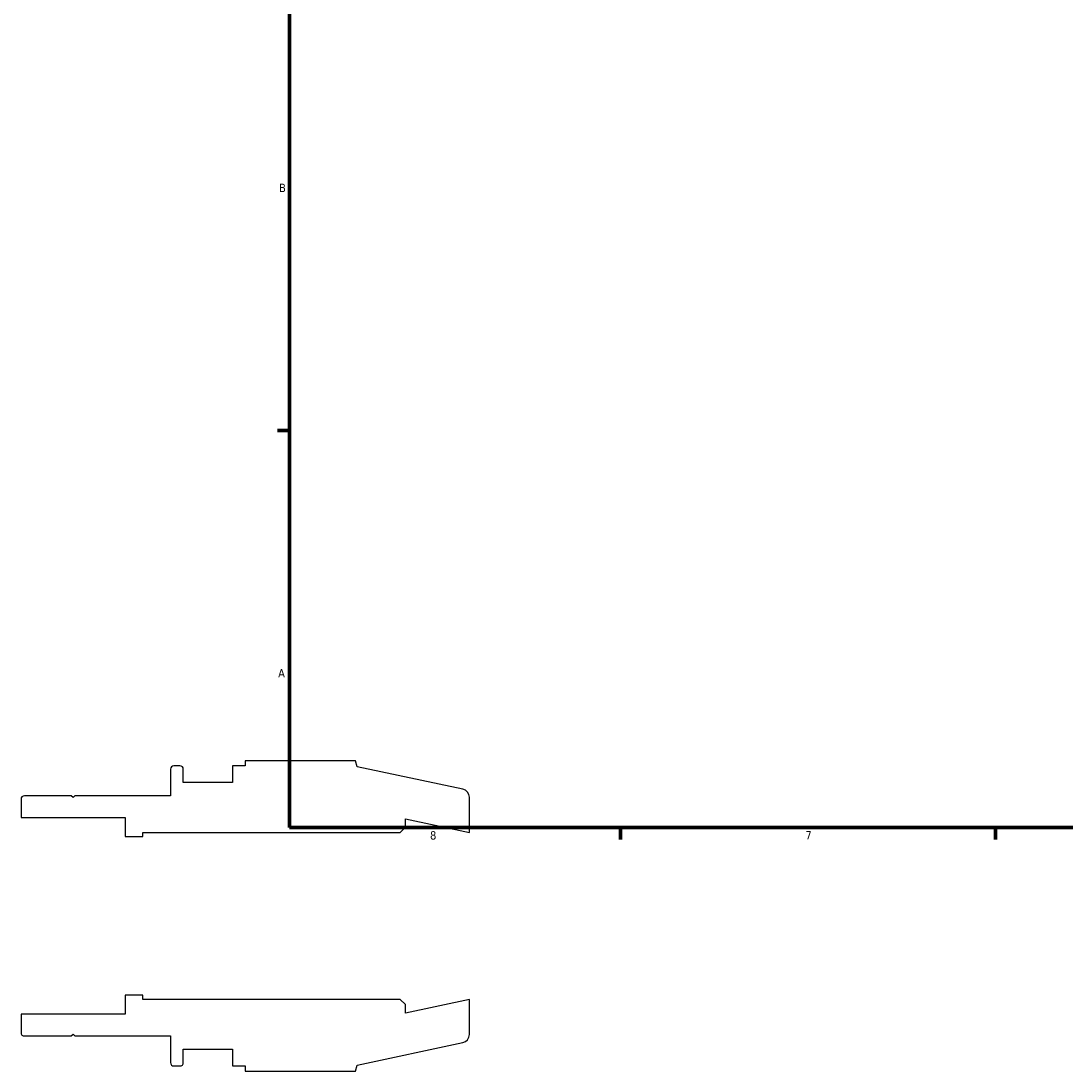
# Model space of a CAD drawing. Header units: inches. Extents: x -2.5 to 37.3, y -1.8 to 26.3.
# Tile 1 of 6: x -2.5 to 9.3, y -1.8 to 10.1. Entities that reach past the tile are written whole.
import ezdxf

# ---------------------------------------------------------------- set-up
doc = ezdxf.new("R2010")
doc.units = ezdxf.units.IN
doc.header["$MEASUREMENT"] = 0
doc.layers.add('Border (ANSI)', color=7, linetype='Continuous', lineweight=70)
doc.styles.add('Note Text (ANSI)', font='tahoma.ttf')

# ---------------------------------------------------------------- blocks, each defined once
blk = doc.blocks.new('Borders Default Border')
at = {"layer": 'Border (ANSI)'}
for p, q in [((0.5, 5.5), (0.366, 5.5)), ((4.25, 1), (4.25, 0.866)), ((8.5, 1), (8.5, 0.866))]:
    blk.add_line(p, q, dxfattribs=at)
at = {"layer": 'Border (ANSI)', "flags": 128}
blk.add_lwpolyline([(0.5, 1), (0.5, 21), (33.5, 21), (33.5, 1), (0.5, 1)], dxfattribs=at)
at = {"layer": 'Border (ANSI)', "color": 5, "true_color": 0x0000ff, "char_height": 0.0945, "attachment_point": 7, "style": 'Note Text (ANSI)'}
for s, insert in [('B', (0.384, 8.203)), ('A', (0.373, 2.703)), ('8', (2.094, 0.863)), ('7', (6.346, 0.866))]:
    blk.add_mtext(s, dxfattribs=dict(at, insert=insert))

msp = doc.modelspace()

# ---------------------------------------------------------------- linework, layer by layer
for p, q in [((-0.739, 1.701), (-0.809, 1.701)), ((0, 1.701), (-0.145, 1.701)), ((-0.145, 1.701), (-0.145, 1.512)), ((1.248, 1.758), (0, 1.758)), ((0, 1.758), (0, 1.701)), ((1.27, 1.69), (1.248, 1.758)), ((2.465, 1.436), (1.27, 1.69)), ((-0.847, 1.663), (-0.847, 1.361)), ((-0.702, 1.512), (-0.702, 1.663)), ((-0.145, 1.512), (-0.702, 1.512)), ((-2.54, 1.323), (-2.54, 1.115)), ((-1.97, 1.361), (-2.502, 1.361)), ((-1.95, 1.341), (-1.97, 1.361)), ((-1.93, 1.361), (-1.95, 1.341)), ((-0.847, 1.361), (-1.93, 1.361)), ((2.54, 0.947), (2.54, 1.344)), ((-2.54, 1.115), (-1.36, 1.115)), ((-1.36, 1.115), (-1.36, 0.9)), ((1.814, 1.004), (1.814, 1.101)), ((1.814, 1.101), (2.54, 0.947)), ((1.757, 0.947), (1.814, 1.004)), ((-1.36, 0.9), (-1.16, 0.9)), ((-1.16, 0.9), (-1.16, 0.947)), ((-1.16, 0.947), (1.757, 0.947)), ((-1.16, -0.9), (-1.36, -0.9)), ((-1.36, -0.9), (-1.36, -1.115)), ((-1.16, -0.947), (-1.16, -0.9)), ((1.757, -0.947), (-1.16, -0.947)), ((1.814, -1.004), (1.757, -0.947)), ((2.54, -0.947), (1.814, -1.101)), ((2.54, -1.344), (2.54, -0.947)), ((1.814, -1.101), (1.814, -1.004)), ((-1.36, -1.115), (-2.54, -1.115)), ((-2.54, -1.115), (-2.54, -1.323)), ((-2.502, -1.361), (-1.97, -1.361)), ((-1.97, -1.361), (-1.95, -1.341)), ((-1.95, -1.341), (-1.93, -1.361)), ((-1.93, -1.361), (-0.847, -1.361)), ((-0.847, -1.361), (-0.847, -1.663)), ((-0.702, -1.663), (-0.702, -1.512)), ((-0.702, -1.512), (-0.145, -1.512)), ((-0.145, -1.512), (-0.145, -1.701)), ((1.27, -1.69), (2.465, -1.436)), ((-0.809, -1.701), (-0.739, -1.701)), ((-0.145, -1.701), (0, -1.701)), ((0, -1.701), (0, -1.758)), ((0, -1.758), (1.248, -1.758)), ((1.248, -1.758), (1.27, -1.69))]:
    msp.add_line(p, q)
for centre, major_axis, end_param in [((-0.809, 1.663), (-0.0379, 0), 6.283185), ((-0.739, 1.663), (0, 0.0379), 6.283185), ((2.445, 1.344), (0, 0.0947), 6.073746), ((-2.502, 1.323), (-0.0379, 0), 6.283185), ((-2.502, -1.323), (0, -0.0379), 6.283185), ((2.445, -1.344), (0.0926, 0.0197), 6.073746), ((-0.809, -1.663), (0, -0.0379), 6.283185), ((-0.739, -1.663), (0.0379, 0), 6.283185)]:
    msp.add_ellipse(centre, major_axis=major_axis, ratio=1, start_param=4.712389, end_param=end_param)

# ---------------------------------------------------------------- block references
msp.add_blockref('Borders Default Border', (0, 0))

doc.saveas('drawing.dxf')
